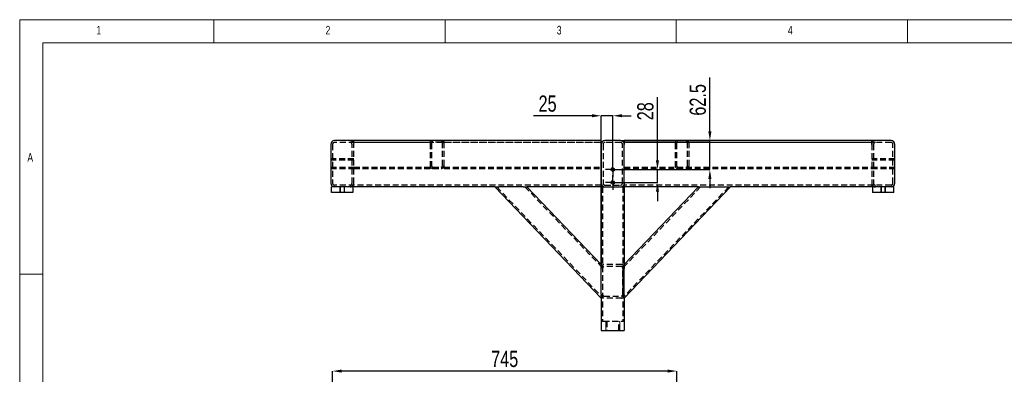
# Model space of a CAD drawing. Header units: millimetres. Extents: x 5 to 589, y 5 to 415.
# Tile 5 of 8: x 5 to 218, y 338 to 415. Entities that reach past the tile are written whole.
import ezdxf

# ---------------------------------------------------------------- set-up
doc = ezdxf.new("R2010")
doc.units = ezdxf.units.MM
doc.header["$PDSIZE"] = -1
doc.linetypes.add('CENTERX2', pattern=[20.32, 12.7, -2.54, 2.54, -2.54])
doc.linetypes.add('HIDDEN', pattern=[1.905, 1.27, -0.635])
for name, color, linetype in [('COTES', 1, 'Continuous'), ('NOTES', 6, 'Continuous'), ('TRAIT-FINS', 9, 'Continuous'), ('TRAIT-MIXTES', 3, 'CENTERX2'), ('TRAIT-TIRET', 2, 'HIDDEN')]:
    doc.layers.add(name, color=color, linetype=linetype)
doc.layers.add('TRAIT-FORT', color=4, linetype='Continuous', lineweight=25)
doc.styles.add('SLDTEXTSTYLE0', font='TXT', dxfattribs={"width": 0.75})
doc.dimstyles.new('SLDDIMSTYLE0', dxfattribs={"dimtxt": 3.5, "dimasz": 2, "dimexe": 0, "dimexo": 0.0625, "dimgap": 0.875, "dimtad": 1, "dimlfac": 10, "dimrnd": 1e-09, "dimzin": 12, "dimdsep": 46, "dimtxsty": 'SLDTEXTSTYLE0', "dimsah": 1, "dimcen": 0.09, "dimadec": 0, "dimazin": 3, "dimtfac": 1, "dimtmove": 0, "dimatfit": 0, "dimfxl": 1, "dimfrac": 2, "dimtolj": 1, "dimtzin": 12, "dimarcsym": 0})
doc.dimstyles.new('SLDDIMSTYLE1', dxfattribs={"dimtxt": 3.5, "dimasz": 2, "dimexe": 0, "dimexo": 0.0625, "dimgap": 0.875, "dimtad": 1, "dimlfac": 10, "dimrnd": 1e-09, "dimzin": 12, "dimdsep": 46, "dimtxsty": 'SLDTEXTSTYLE0', "dimsah": 1, "dimcen": 0.09, "dimadec": 0, "dimazin": 3, "dimtfac": 1, "dimtofl": 0, "dimtmove": 0, "dimatfit": 3, "dimfxl": 1, "dimfrac": 2, "dimtolj": 1, "dimtzin": 12, "dimarcsym": 0})

# ---------------------------------------------------------------- blocks, each defined once
blk = doc.blocks.new('_D')
at = {"layer": 'COTES', "color": 0, "lineweight": -2, "transparency": 16777216}
for p, q in [((142.95, 384.62), (142.95, 398.28)), ((134.94, 382.62), (142.95, 382.62)), ((142.95, 379.82), (142.95, 382.62)), ((134.94, 379.82), (142.95, 379.82)), ((142.95, 377.82), (142.95, 375.82))]:
    blk.add_line(p, q, dxfattribs=at)
at = {"layer": 'COTES', "color": 0, "transparency": 16777216}
for points in [[(142.61, 384.62), (143.28, 384.62), (142.95, 382.62)], [(142.61, 377.82), (143.28, 377.82), (142.95, 379.82)]]:
    blk.add_solid(points, dxfattribs=at)
at = {"layer": 'Defpoints', "color": 0, "transparency": 16777216}
for p in [(134.88, 382.62), (142.95, 382.62), (134.88, 379.82)]:
    blk.add_point(p, dxfattribs=at)
at = {"layer": 'COTES', "color": 0, "transparency": 16777216, "insert": (138.57, 395.22), "char_height": 3.5, "attachment_point": 2, "rotation": 90, "style": 'SLDTEXTSTYLE0'}
blk.add_mtext('\\A1;28', dxfattribs=at)
blk = doc.blocks.new('_D_1')
at = {"layer": 'COTES', "color": 0, "lineweight": -2, "transparency": 16777216}
for p, q in [((154.28, 390.87), (154.28, 402.5)), ((135.04, 388.87), (154.28, 388.87)), ((154.28, 382.62), (154.28, 388.87)), ((134.94, 382.62), (154.28, 382.62)), ((154.28, 380.62), (154.28, 378.62))]:
    blk.add_line(p, q, dxfattribs=at)
at = {"layer": 'COTES', "color": 0, "transparency": 16777216}
for points in [[(153.95, 390.87), (154.62, 390.87), (154.28, 388.87)], [(153.95, 380.62), (154.62, 380.62), (154.28, 382.62)]]:
    blk.add_solid(points, dxfattribs=at)
at = {"layer": 'Defpoints', "color": 0, "transparency": 16777216}
for p in [(134.98, 388.87), (154.28, 388.87), (134.88, 382.62)]:
    blk.add_point(p, dxfattribs=at)
at = {"layer": 'COTES', "color": 0, "transparency": 16777216, "insert": (149.91, 397.68), "char_height": 3.5, "attachment_point": 2, "rotation": 90, "style": 'SLDTEXTSTYLE0'}
blk.add_mtext('\\A1;62.5', dxfattribs=at)
blk = doc.blocks.new('_D_2')
at = {"layer": 'COTES', "color": 0, "lineweight": -2, "transparency": 16777216}
for p, q in [((128.78, 394.25), (116.12, 394.25)), ((130.78, 378.93), (130.78, 394.25)), ((133.28, 394.25), (130.78, 394.25)), ((133.28, 384.28), (133.28, 394.25)), ((135.28, 394.25), (137.28, 394.25))]:
    blk.add_line(p, q, dxfattribs=at)
at = {"layer": 'COTES', "color": 0, "transparency": 16777216}
for points in [[(128.78, 394.59), (128.78, 393.92), (130.78, 394.25)], [(135.28, 394.59), (135.28, 393.92), (133.28, 394.25)]]:
    blk.add_solid(points, dxfattribs=at)
at = {"layer": 'Defpoints', "color": 0, "transparency": 16777216}
for p in [(130.78, 394.25), (133.28, 384.22), (130.78, 378.87)]:
    blk.add_point(p, dxfattribs=at)
at = {"layer": 'COTES', "color": 0, "transparency": 16777216, "insert": (119.18, 398.63), "char_height": 3.5, "attachment_point": 2, "rotation": 359.9998, "style": 'SLDTEXTSTYLE0'}
blk.add_mtext('\\A1;25', dxfattribs=at)
blk = doc.blocks.new('SW_CENTERMARKSYMBOL_0')
at = {"layer": 'TRAIT-MIXTES', "color": 0}
for p, q in [((-1.25, 0), (-1.6, 0)), ((0, 0), (-1.25, 0)), ((0, 1.25), (0, 1.6)), ((0, 0), (0, 1.25)), ((0, 0), (0, -1.25)), ((0, 0), (1.25, 0)), ((1.25, 0), (1.6, 0)), ((0, -1.25), (0, -1.6))]:
    blk.add_line(p, q, dxfattribs=at)
blk = doc.blocks.new('SW_CENTERMARKSYMBOL_1')
at = {"layer": 'TRAIT-MIXTES', "color": 0}
for p, q in [((-1.25, 0), (-1.6, 0)), ((0, 0), (-1.25, 0)), ((0, 1.25), (0, 1.6)), ((0, 0), (0, 1.25)), ((0, 0), (0, -1.25)), ((0, 0), (1.25, 0)), ((1.25, 0), (1.6, 0)), ((0, -1.25), (0, -1.6))]:
    blk.add_line(p, q, dxfattribs=at)
blk = doc.blocks.new('_D_42')
at = {"layer": 'COTES', "color": 0, "lineweight": -2, "transparency": 16777216}
for p, q in [((72.65, 315.23), (72.65, 339.09)), ((145.15, 339.09), (74.65, 339.09)), ((147.15, 281.73), (147.15, 339.09))]:
    blk.add_line(p, q, dxfattribs=at)
at = {"layer": 'COTES', "color": 0, "transparency": 16777216}
for points in [[(74.65, 339.42), (74.65, 338.75), (72.65, 339.09)], [(145.15, 339.42), (145.15, 338.75), (147.15, 339.09)]]:
    blk.add_solid(points, dxfattribs=at)
at = {"layer": 'Defpoints', "color": 0, "transparency": 16777216}
for p in [(72.65, 339.09), (72.65, 315.17), (147.15, 281.67)]:
    blk.add_point(p, dxfattribs=at)
at = {"layer": 'COTES', "color": 0, "transparency": 16777216, "insert": (109.9, 343.46), "char_height": 3.5, "attachment_point": 2, "style": 'SLDTEXTSTYLE0'}
blk.add_mtext('\\A1;745', dxfattribs=at)

msp = doc.modelspace()

# ---------------------------------------------------------------- linework, layer by layer
at = {"lineweight": 18}
for p, q in [((589, 415), (5, 415)), ((5, 415), (5, 5)), ((47, 410), (47, 415)), ((97, 415), (97, 410)), ((147, 410), (147, 415)), ((197, 415), (197, 410)), ((584, 410), (10, 410)), ((10, 410), (10, 10)), ((10, 360), (5, 360))]:
    msp.add_line(p, q, dxfattribs=at)
at = {"layer": 'TRAIT-FINS', "lineweight": 18}
for p, q in [((74.2768, 377.6705), (74.2768, 378.8705)), ((74.2768, 377.6705), (74.2768, 378.8705)), ((74.2768, 377.6705), (74.2768, 378.8705)), ((74.2768, 377.6705), (74.2768, 378.8705)), ((75.2768, 377.6705), (75.2768, 378.8705)), ((75.2768, 377.6705), (75.2768, 378.8705)), ((75.2768, 377.6705), (75.2768, 378.8705)), ((75.2768, 377.6705), (75.2768, 378.8705)), ((191.2768, 377.6705), (191.2768, 378.8705)), ((191.2768, 377.6705), (191.2768, 378.8705)), ((191.2768, 377.6705), (191.2768, 378.8705)), ((191.2768, 377.6705), (191.2768, 378.8705)), ((192.2768, 377.6705), (192.2768, 378.8705)), ((192.2768, 377.6705), (192.2768, 378.8705)), ((192.2768, 377.6705), (192.2768, 378.8705)), ((192.2768, 377.6705), (192.2768, 378.8705)), ((131.7767, 347.8705), (131.7767, 349.8705)), ((131.7767, 347.8705), (131.7767, 349.8705)), ((134.7767, 347.8705), (134.7767, 349.8705)), ((134.7767, 347.8705), (134.7767, 349.8705))]:
    msp.add_line(p, q, dxfattribs=at)
for centre in [(133.2768, 382.6205), (133.2768, 379.8205)]:
    msp.add_arc(centre, 0.4, 255, 195, dxfattribs=at)
at = {"layer": 'TRAIT-FORT', "lineweight": 25}
for p, q in [((72.2769, 388.0705), (72.2769, 379.6705)), ((130.7769, 388.8705), (73.0769, 388.8705)), ((130.7769, 388.0705), (130.7769, 388.8705)), ((130.7769, 388.0705), (130.7769, 379.6705)), ((134.9768, 388.8705), (131.5768, 388.8705)), ((193.4767, 388.8705), (135.7768, 388.8705)), ((135.7768, 388.8705), (135.7768, 388.0705)), ((135.7768, 379.6705), (135.7768, 388.0705)), ((194.2767, 379.6705), (194.2767, 388.0705)), ((130.7769, 378.8705), (130.7769, 379.6705)), ((135.7768, 379.6705), (135.7768, 378.8705)), ((77.0766, 378.8705), (72.4768, 378.8705)), ((72.4768, 377.6705), (72.4768, 378.8705)), ((77.0766, 377.6705), (72.4768, 377.6705)), ((107.7769, 378.8705), (77.0766, 378.8705)), ((77.0766, 378.8705), (77.0766, 377.6705)), ((130.7769, 354.8706), (107.7769, 378.8705)), ((107.7769, 378.8705), (108.6077, 378.8705)), ((113.8709, 378.8705), (108.6077, 378.8705)), ((113.8709, 378.8705), (114.7021, 378.8705)), ((130.7769, 378.8705), (114.7021, 378.8705)), ((114.7021, 378.8705), (130.7769, 362.097)), ((130.7765, 362.0972), (130.7765, 378.8705)), ((130.7769, 378.8705), (130.7769, 362.0849)), ((130.7769, 378.8705), (131.277, 378.8705)), ((131.5768, 378.8705), (134.9768, 378.8705)), ((135.2767, 378.8705), (135.7764, 378.8705)), ((135.7764, 378.8705), (135.7764, 362.0849)), ((135.7764, 362.097), (151.8511, 378.8705)), ((158.7767, 378.8705), (135.7764, 354.8706)), ((135.7764, 378.8705), (135.7768, 378.8705)), ((151.8511, 378.8705), (135.7768, 378.8705)), ((135.7768, 378.8705), (135.7768, 362.0972)), ((151.8511, 378.8705), (152.6824, 378.8705)), ((152.6824, 378.8705), (157.9455, 378.8705)), ((157.9455, 378.8705), (158.7767, 378.8705)), ((189.4766, 378.8705), (158.7767, 378.8705)), ((189.4766, 378.8705), (189.4766, 377.6705)), ((194.0768, 378.8705), (189.4766, 378.8705)), ((194.0768, 377.6705), (189.4766, 377.6705)), ((194.0768, 377.6705), (194.0768, 378.8705)), ((130.7769, 362.0849), (130.7769, 361.2298)), ((135.7764, 361.2298), (135.7764, 362.0849)), ((130.7769, 355.7377), (130.7769, 361.2298)), ((135.7764, 355.7377), (135.7764, 361.2298)), ((130.7769, 355.7377), (130.7769, 354.8826)), ((135.7764, 354.8826), (135.7764, 355.7377)), ((130.7769, 354.8826), (130.7769, 349.8705)), ((135.7764, 354.8826), (135.7764, 349.8705)), ((130.7769, 349.8705), (130.7769, 347.8706)), ((130.7769, 349.8705), (131.277, 349.8705)), ((135.2767, 349.8705), (135.7768, 349.8705)), ((135.7768, 349.8705), (135.7768, 347.8706)), ((130.7769, 347.8706), (135.7768, 347.8706))]:
    msp.add_line(p, q, dxfattribs=at)
for centre in [(133.2768, 382.6205), (133.2768, 379.8205)]:
    msp.add_circle(centre, 0.35, dxfattribs=at)
for centre, start, end in [((73.0768, 388.0705), 90, 180), ((131.5768, 388.0705), 90, 180), ((134.9768, 388.0705), 0, 90), ((193.4768, 388.0705), 0, 90), ((73.0768, 379.6705), 180, 270), ((131.5768, 379.6705), 180, 270), ((134.9768, 379.6705), 270, 0), ((193.4768, 379.6705), 270, 0)]:
    msp.add_arc(centre, 0.8, start, end, dxfattribs=at)
at = {"layer": 'TRAIT-TIRET'}
for p, q in [((72.6767, 388.0705), (72.6767, 379.6705)), ((130.7769, 388.4706), (73.0769, 388.4706)), ((76.8767, 379.6705), (76.8767, 388.0705)), ((77.2769, 388.2705), (77.2769, 388.8705)), ((77.2769, 388.5706), (93.777, 388.5706)), ((77.2769, 388.0705), (77.2769, 388.2705)), ((77.2769, 379.6705), (77.2769, 388.0705)), ((93.777, 388.8705), (93.777, 388.2705)), ((93.777, 388.2705), (93.777, 383.4705)), ((94.0768, 388.2705), (94.0768, 383.4705)), ((96.1768, 388.5706), (94.3766, 388.5706)), ((96.4766, 383.4705), (96.4766, 388.2705)), ((96.7768, 388.2705), (96.7768, 388.8705)), ((96.7768, 388.5706), (130.7769, 388.5706)), ((96.7768, 383.4705), (96.7768, 388.2705)), ((131.1766, 388.0705), (131.1766, 379.6705)), ((134.9768, 388.4706), (131.5768, 388.4706)), ((135.3766, 379.6705), (135.3766, 388.0705)), ((135.7768, 388.5706), (189.2768, 388.5706)), ((193.4767, 388.4706), (135.7768, 388.4706)), ((146.7768, 388.2705), (146.7768, 383.4705)), ((147.0767, 388.2705), (147.0767, 383.4705)), ((149.4769, 383.4705), (149.4769, 388.2705)), ((149.7767, 383.4705), (149.7767, 388.2705)), ((189.2768, 388.2705), (189.2768, 388.8705)), ((189.2768, 388.0705), (189.2768, 388.2705)), ((189.2768, 388.0705), (189.2768, 379.6705)), ((189.6769, 388.0705), (189.6769, 379.6705)), ((193.8769, 379.6705), (193.8769, 388.0705)), ((72.6767, 384.9206), (72.2769, 384.9206)), ((77.2769, 384.9206), (72.2769, 384.9206)), ((77.2769, 384.6205), (72.2769, 384.6205)), ((77.2769, 384.9206), (76.8767, 384.9206)), ((93.777, 383.4705), (93.777, 382.8705)), ((96.7768, 382.8705), (96.7768, 383.4705)), ((189.6769, 384.9206), (189.2768, 384.9206)), ((194.2767, 384.9206), (189.2768, 384.9206)), ((194.2767, 384.6205), (189.2768, 384.6205)), ((194.2767, 384.9206), (193.8769, 384.9206)), ((72.2769, 383.1205), (77.2769, 383.1205)), ((72.2769, 382.8206), (72.6767, 382.8206)), ((72.2769, 382.8206), (77.2769, 382.8206)), ((76.8767, 382.8206), (77.2769, 382.8206)), ((77.2769, 383.1706), (93.777, 383.1706)), ((77.2769, 382.8705), (93.777, 382.8705)), ((94.3766, 383.1706), (96.1768, 383.1706)), ((94.3766, 382.8705), (96.1768, 382.8705)), ((96.7768, 383.1706), (130.7769, 383.1706)), ((96.7768, 382.8705), (130.7769, 382.8705)), ((135.7768, 383.1706), (189.2768, 383.1706)), ((135.7768, 382.8705), (189.2768, 382.8705)), ((189.2768, 383.1205), (194.2767, 383.1205)), ((189.2768, 382.8206), (189.6769, 382.8206)), ((189.2768, 382.8206), (194.2767, 382.8206)), ((193.8769, 382.8206), (194.2767, 382.8206)), ((130.7769, 379.2706), (73.0769, 379.2706)), ((131.5768, 379.2706), (134.9768, 379.2706)), ((193.4767, 379.2706), (135.7768, 379.2706)), ((189.2768, 379.6705), (189.2768, 378.8705)), ((74.327, 378.8705), (74.327, 377.6705)), ((75.2268, 377.6705), (75.2268, 378.8705)), ((108.1923, 378.8705), (130.7769, 355.3041)), ((114.2867, 378.8705), (130.7769, 361.6634)), ((131.0767, 378.8705), (131.0767, 349.8705)), ((131.0767, 378.8705), (131.0767, 355.7377)), ((131.277, 378.8705), (131.5768, 378.8705)), ((134.9768, 378.8705), (135.2767, 378.8705)), ((135.4766, 378.8705), (135.4766, 349.8705)), ((135.4769, 378.8705), (135.4769, 361.2298)), ((152.2669, 378.8705), (135.7764, 361.6634)), ((158.3609, 378.8705), (135.7764, 355.3041)), ((191.3268, 378.8705), (191.3268, 377.6705)), ((192.2267, 377.6705), (192.2267, 378.8705)), ((130.7765, 355.7377), (130.7765, 362.0972)), ((131.3765, 362.097), (131.3769, 362.097)), ((135.1767, 362.097), (131.3769, 362.097)), ((135.7768, 362.0972), (135.7768, 361.2298)), ((131.3765, 361.6634), (131.3769, 361.6634)), ((135.1767, 361.6634), (131.3769, 361.6634)), ((135.4769, 355.7377), (135.4769, 361.2298)), ((135.7768, 355.7377), (135.7768, 361.2298)), ((131.3769, 355.3041), (131.3765, 355.3041)), ((131.3765, 354.8706), (131.3769, 354.8706)), ((131.3769, 355.3041), (135.1767, 355.3041)), ((135.1767, 354.8706), (131.3769, 354.8706)), ((131.277, 349.8705), (135.2767, 349.8705)), ((131.9766, 349.8705), (131.9766, 347.8706)), ((134.5767, 347.8706), (134.5767, 349.8705))]:
    msp.add_line(p, q, dxfattribs=at)
at = {"layer": 'TRAIT-TIRET', "flags": 128}
for points in [[(130.7765, 361.2298), (130.7856, 361.3804), (130.8127, 361.5264), (130.857, 361.6634), (130.9169, 361.7872), (130.9909, 361.8941), (131.0767, 361.9808), (131.1713, 362.0447), (131.2724, 362.0838), (131.3765, 362.097)], [(135.1767, 354.8706), (135.2809, 354.8837), (135.382, 354.9228), (135.4769, 354.9867), (135.5624, 355.0734), (135.6364, 355.1803), (135.6963, 355.3041), (135.7405, 355.4411), (135.7676, 355.5871), (135.7768, 355.7377)], [(135.4766, 355.7377), (135.4708, 355.6531), (135.4537, 355.5718), (135.4258, 355.4968), (135.3888, 355.4311), (135.3434, 355.3772), (135.2915, 355.3372), (135.2351, 355.3125), (135.1767, 355.3041)]]:
    msp.add_lwpolyline(points, dxfattribs=at)
at = {"layer": 'TRAIT-TIRET'}
for centre, radius, start, end in [((73.0768, 388.0705), 0.4, 90, 180), ((76.4768, 388.0705), 0.8, 0, 90), ((76.4768, 388.0705), 0.4, 0, 90), ((94.3768, 388.2705), 0.6, 90, 180), ((94.3768, 388.2705), 0.3, 90, 180), ((96.1768, 388.2705), 0.6, 0, 90), ((96.1768, 388.2705), 0.3, 0, 90), ((131.5768, 388.0705), 0.4, 90, 180), ((134.9768, 388.0705), 0.4, 0, 90), ((147.3768, 388.2705), 0.6, 90, 180), ((147.3768, 388.2705), 0.3, 90, 180), ((149.1768, 388.2705), 0.6, 0, 90), ((149.1768, 388.2705), 0.3, 0, 90), ((190.0768, 388.0705), 0.8, 90, 180), ((190.0768, 388.0705), 0.4, 90, 180), ((193.4768, 388.0705), 0.4, 0, 90), ((94.3768, 383.4705), 0.6, 180, 270), ((94.3768, 383.4705), 0.3, 180, 270), ((96.1768, 383.4705), 0.6, 270, 0), ((96.1768, 383.4705), 0.3, 270, 0), ((147.3768, 383.4705), 0.6, 180, 270), ((147.3768, 383.4705), 0.3, 180, 270), ((149.1768, 383.4705), 0.3, 270, 0), ((149.1768, 383.4705), 0.6, 270, 0), ((73.0768, 379.6705), 0.4, 180, 270), ((76.4768, 379.6705), 0.8, 270, 0), ((76.4768, 379.6705), 0.4, 270, 0), ((131.5768, 379.6705), 0.4, 180, 270), ((134.9768, 379.6705), 0.4, 270, 0), ((190.0768, 379.6705), 0.8, 180, 270), ((190.0768, 379.6705), 0.4, 180, 270), ((193.4768, 379.6705), 0.4, 270, 0)]:
    msp.add_arc(centre, radius, start, end, dxfattribs=at)
for centre, major_axis, start_param, end_param in [((131.3768, 361.2298), (0, -0.8672), 3.14159266, 4.71238898), ((135.1766, 361.2298), (0, -0.8672), 1.57079633, 3.14159265), ((135.1768, 361.2298), (0, 0.8672), 4.71238898, 6.28318531), ((131.3768, 361.2298), (0, -0.4336), 3.14159266, 4.71238898), ((135.1766, 361.2298), (0, -0.4336), 1.57079633, 3.14159265), ((135.1768, 361.2298), (0, -0.4336), 1.57079633, 3.14159266), ((131.3768, 355.7377), (0, 0.8672), 1.57079633, 3.14159266), ((131.3766, 355.7377), (0, -0.4336), 4.71238898, 6.28318531), ((131.3768, 355.7377), (0, -0.4336), 4.71238898, 6.28318531), ((135.1766, 355.7377), (0, 0.8672), 3.14159265, 4.71238898), ((135.1768, 355.7377), (0, -0.4336), 0, 1.57079633)]:
    msp.add_ellipse(centre, major_axis=major_axis, ratio=0.69190536, start_param=start_param, end_param=end_param, dxfattribs=at)

# ---------------------------------------------------------------- block references
at = {"layer": 'TRAIT-MIXTES'}
for name, p in [('SW_CENTERMARKSYMBOL_0', (133.2768, 382.6205)), ('SW_CENTERMARKSYMBOL_1', (133.2768, 379.8205))]:
    msp.add_blockref(name, p, dxfattribs=at)

# ---------------------------------------------------------------- texts
at = {"layer": 'NOTES', "char_height": 1.8521, "attachment_point": 1, "style": 'SLDTEXTSTYLE0'}
for s, insert in [('1', (21.5833, 413.668)), ('2', (71.1667, 413.668)), ('3', (121.1667, 413.668)), ('4', (171.1667, 413.668)), ('A', (6.6667, 386.168))]:
    msp.add_mtext(s, dxfattribs=dict(at, insert=insert))

# ---------------------------------------------------------------- dimensions: what is measured, and where the dimension line sits
at = {"layer": 'COTES'}
for base, p1, p2, angle, dimstyle, picture, middle in [((154.2847, 388.8705), (134.8768, 382.6205), (134.9768, 388.8705), 90, 'SLDDIMSTYLE0', '_D_1', (154.2847, 397.683)), ((130.7768, 394.2533), (133.2768, 384.2205), (130.7768, 378.8705), 359.999815, 'SLDDIMSTYLE0', '_D_2', (119.1838, 394.2533)), ((142.9479, 382.6205), (134.8768, 379.8205), (134.8768, 382.6205), 90, 'SLDDIMSTYLE0', '_D', (142.9479, 395.2163)), ((72.6459, 339.0861), (147.1459, 281.6692), (72.6459, 315.1692), 0, 'SLDDIMSTYLE1', '_D_42', (109.8959, 339.0861))]:
    dim = msp.add_linear_dim(base=base, p1=p1, p2=p2, angle=angle, dimstyle=dimstyle, dxfattribs=at)
    dim.commit()
    dim.dimension.update_dxf_attribs({"geometry": picture, "text_midpoint": middle, "dimtype": 160})

doc.saveas('drawing.dxf')
